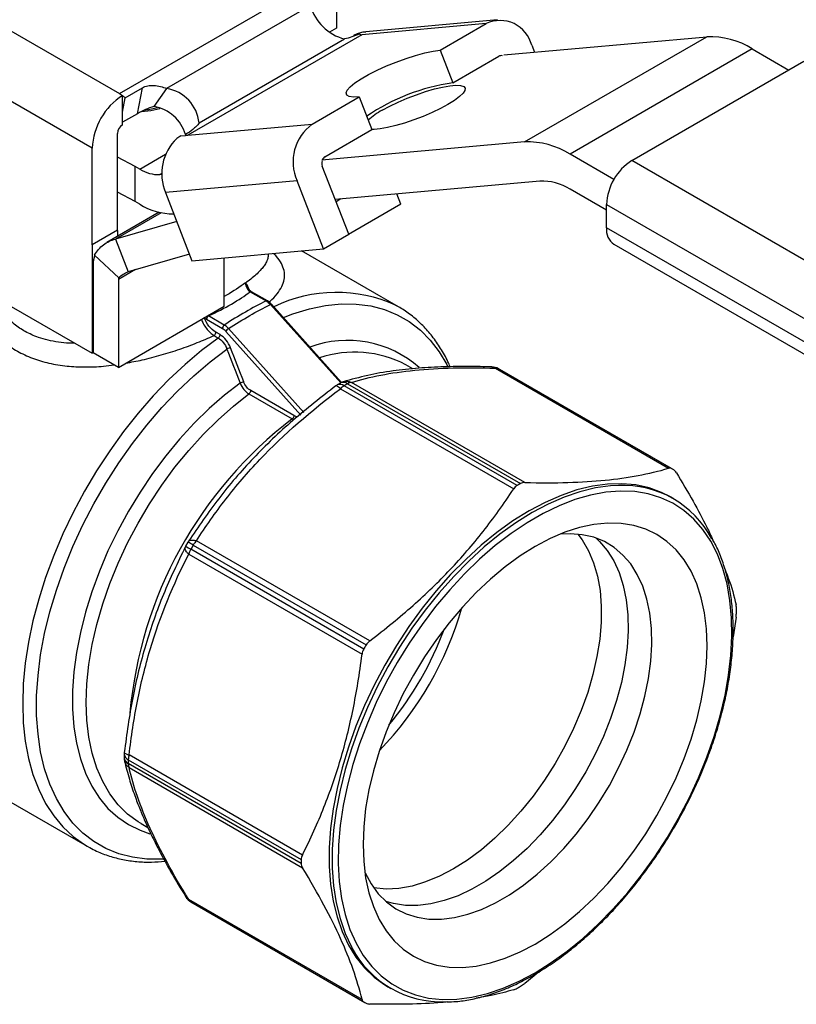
# Model space of a CAD drawing. Header units: inches. Extents: x 0.5 to 21.5, y 0.5 to 16.5.
# Tile 9 of 11: x 17.5 to 19.6, y 12.4 to 15.1. Entities that reach past the tile are written whole.
import ezdxf

# ---------------------------------------------------------------- set-up
doc = ezdxf.new("R2010")
doc.units = ezdxf.units.IN
doc.header["$LTSCALE"] = 2
doc.header["$MEASUREMENT"] = 0

msp = doc.modelspace()

# ---------------------------------------------------------------- linework, layer by layer
for p, q in [((17.2325, 15.225), (17.7249, 14.9408)), ((17.7249, 14.9408), (18.2271, 15.2306)), ((18.3221, 15.2111), (18.3221, 15.121)), ((18.2503, 15.1829), (17.855, 14.9547)), ((18.7651, 15.1433), (18.4031, 15.1109)), ((18.3221, 15.121), (18.3033, 15.1101)), ((18.7339, 15.1333), (18.3921, 15.1027)), ((18.6074, 15.0603), (18.7339, 15.1333)), ((17.6501, 14.7911), (17.149, 15.0803)), ((18.3921, 15.1027), (17.9137, 14.8265)), ((17.9444, 14.8603), (18.3441, 15.0911)), ((18.3752, 15.1012), (18.3694, 15.1007)), ((18.3694, 15.1007), (18.3701, 15.099)), ((18.7828, 15.0473), (19.3406, 15.0972)), ((18.8395, 14.8079), (19.3406, 15.0972)), ((18.6074, 15.0603), (18.6422, 14.9706)), ((18.8591, 15.0739), (18.8665, 15.0548)), ((19.4659, 15.0636), (18.9648, 14.7744)), ((19.4659, 15.0636), (19.5661, 15.0058)), ((18.6422, 14.9706), (18.7687, 15.0436)), ((19.1346, 14.7567), (19.6078, 15.0299)), ((17.7412, 14.9295), (17.7883, 14.9568)), ((17.7748, 14.8857), (17.7883, 14.9568)), ((17.855, 14.9547), (17.8202, 14.9052)), ((17.7249, 14.9408), (17.7336, 14.9357)), ((17.7336, 14.9352), (17.7336, 14.9357)), ((17.7336, 14.8901), (17.7336, 14.9352)), ((17.7336, 14.8901), (17.7412, 14.9295)), ((18.2554, 14.8571), (18.3847, 14.9317)), ((18.3847, 14.9317), (18.4195, 14.842)), ((17.7858, 14.8917), (17.8113, 14.8941)), ((17.8113, 14.8941), (17.8364, 14.8995)), ((17.7336, 14.8554), (17.7336, 14.8901)), ((17.7748, 14.8857), (17.7336, 14.862)), ((17.9137, 14.8265), (18.2554, 14.8571)), ((18.2902, 14.7674), (18.4195, 14.842)), ((17.7197, 14.565), (17.7197, 14.8312)), ((17.8936, 14.8247), (17.9067, 14.8259)), ((17.9067, 14.8283), (17.9067, 14.8259)), ((17.9067, 14.8259), (17.9137, 14.8265)), ((17.6501, 14.5248), (17.6501, 14.7911)), ((18.8395, 14.8079), (18.2817, 14.7581)), ((17.7688, 14.7402), (17.7197, 14.7665)), ((17.781, 14.7332), (17.852, 14.7741)), ((19.0854, 14.7048), (18.9648, 14.7744)), ((20.443, 14.0014), (19.1346, 14.7567)), ((17.7688, 14.6438), (17.7688, 14.7402)), ((17.781, 14.7332), (17.7688, 14.7402)), ((18.356, 14.554), (18.2832, 14.7414)), ((17.8422, 14.7214), (17.8367, 14.7183)), ((17.8422, 14.7188), (17.8367, 14.7183)), ((18.2136, 14.7012), (17.852, 14.6689)), ((18.2864, 14.5138), (18.2136, 14.7012)), ((18.8812, 14.7003), (18.3187, 14.65)), ((19.065, 14.6201), (18.9648, 14.6779)), ((17.7688, 14.6438), (17.7197, 14.6701)), ((17.852, 14.6689), (17.9247, 14.4815)), ((18.3345, 14.6514), (18.3212, 14.6437)), ((18.4991, 14.6367), (18.4881, 14.6651)), ((17.781, 14.6367), (17.7688, 14.6438)), ((18.4991, 14.6367), (18.3554, 14.5537)), ((19.065, 14.6362), (20.3734, 13.8808)), ((19.065, 14.5719), (19.065, 14.6362)), ((17.8344, 14.6145), (17.6903, 14.5313)), ((17.8402, 14.6132), (17.7145, 14.5406)), ((17.8829, 14.5891), (17.7145, 14.5406)), ((20.3734, 13.8165), (19.065, 14.5719)), ((17.7197, 14.565), (17.6501, 14.5248)), ((17.7145, 14.5406), (17.7493, 14.4509)), ((17.7194, 14.5648), (17.7194, 14.5481)), ((18.2864, 14.5138), (18.356, 14.554)), ((17.6501, 14.5248), (17.6498, 14.5251)), ((17.6498, 14.5251), (17.6498, 14.2273)), ((17.9247, 14.4815), (18.2864, 14.5138)), ((19.0854, 14.5268), (20.3938, 13.7715)), ((17.7233, 14.4342), (17.657, 14.4966)), ((17.9177, 14.4995), (17.7493, 14.4509)), ((18.0134, 14.356), (18.0134, 14.4894)), ((18.1347, 14.5001), (18.1347, 14.5003)), ((18.4927, 14.3547), (18.2263, 14.5085)), ((17.6531, 14.4699), (17.6531, 14.2284)), ((17.7697, 14.4568), (17.7227, 14.4297)), ((17.7227, 14.4297), (17.7227, 14.1882)), ((18.0194, 14.3865), (18.0134, 14.3834)), ((18.0849, 14.3961), (18.1287, 14.3708)), ((18.1321, 14.371), (18.0883, 14.3962)), ((17.4274, 14.3557), (17.6498, 14.2273)), ((17.7227, 14.1882), (18.0134, 14.356)), ((18.1404, 14.3611), (18.3337, 14.1454)), ((18.3361, 14.1466), (18.1434, 14.3616)), ((18.4927, 14.3547), (18.4859, 14.3584)), ((18.0135, 14.3044), (17.9697, 14.3296)), ((17.9647, 14.3203), (18.0085, 14.295)), ((17.9853, 14.2756), (17.997, 14.2689)), ((18.0019, 14.2781), (17.9902, 14.2849)), ((18.0178, 14.2872), (18.2242, 14.057)), ((18.2319, 14.064), (18.0253, 14.2946)), ((17.6531, 14.2292), (17.6498, 14.2273)), ((17.7227, 14.1882), (17.6531, 14.2284)), ((18.5322, 14.1841), (18.5131, 14.1951)), ((18.7592, 14.1859), (19.2358, 13.9108)), ((19.2436, 13.9098), (18.7681, 14.1843)), ((19.2468, 13.9079), (18.7713, 14.1824)), ((18.3331, 14.1451), (18.3238, 14.1397)), ((18.819, 13.8633), (18.3435, 14.1378)), ((18.3528, 14.1432), (18.8283, 13.8687)), ((18.8398, 13.8716), (18.3632, 14.1468)), ((18.0815, 14.115), (18.2003, 14.0464)), ((18.2051, 14.0556), (18.0863, 14.1242)), ((18.333, 14.1293), (18.8097, 13.8542)), ((18.2003, 14.0464), (18.2049, 14.0443)), ((19.2489, 13.8272), (19.2405, 13.832)), ((17.9137, 13.7077), (17.9073, 13.6965)), ((17.9149, 13.7089), (17.9157, 13.7099)), ((17.9282, 13.6994), (18.4037, 13.4249)), ((18.4137, 13.4362), (17.9371, 13.7114)), ((17.9063, 13.6936), (17.9068, 13.6948)), ((17.9157, 13.6744), (18.3924, 13.3992)), ((18.3971, 13.4135), (17.9216, 13.688)), ((19.4212, 13.5011), (19.413, 13.4476)), ((17.1295, 13.1641), (17.6364, 12.8715)), ((17.7381, 13.1253), (17.7381, 13.1145)), ((17.7496, 13.1092), (18.2251, 12.8347)), ((18.2284, 12.8473), (17.7517, 13.1225)), ((18.2251, 12.824), (17.7496, 13.0985)), ((17.7517, 13.0876), (18.2284, 12.8125)), ((17.7848, 12.9336), (17.7831, 12.9346)), ((17.7848, 12.9336), (17.8035, 12.9227)), ((17.6364, 12.8715), (17.6432, 12.8677)), ((18.3924, 12.4499), (17.9157, 12.7251)), ((17.9216, 12.7182), (18.3971, 12.4437)), ((17.9249, 12.7163), (18.4004, 12.4418)), ((18.8816, 12.528), (18.8398, 12.4942)), ((18.463, 12.4852), (18.4714, 12.4804))]:
    msp.add_line(p, q)
at = {"flags": 128}
for points in [[(18.3847, 14.9317), (18.3688, 14.9312), (18.3574, 14.9329), (18.3506, 14.9368), (18.3488, 14.9427), (18.352, 14.9503), (18.3601, 14.9596), (18.3728, 14.9701), (18.3897, 14.9814), (18.4103, 14.9933), (18.4337, 15.0053), (18.4593, 15.0169), (18.4862, 15.0278), (18.5134, 15.0377), (18.5399, 15.0461), (18.565, 15.0528), (18.5878, 15.0576), (18.6074, 15.0603)], [(18.4479, 14.8952), (18.4686, 14.9064), (18.4917, 14.9175), (18.5164, 14.9281), (18.5419, 14.9379), (18.5672, 14.9465), (18.5915, 14.9536), (18.614, 14.959), (18.6339, 14.9625), (18.6506, 14.964), (18.6635, 14.9634), (18.6721, 14.9608), (18.6761, 14.9562), (18.6755, 14.9498), (18.6702, 14.9418), (18.6604, 14.9325), (18.6464, 14.9223), (18.6287, 14.9113), (18.608, 14.9001), (18.5849, 14.889), (18.5602, 14.8784), (18.5348, 14.8686), (18.5095, 14.86), (18.4852, 14.8529), (18.4627, 14.8475), (18.4427, 14.844), (18.426, 14.8425), (18.4193, 14.8425)], [(18.176, 14.3252), (18.2025, 14.3352), (18.2478, 14.349), (18.2921, 14.358), (18.3351, 14.3624), (18.3767, 14.3621), (18.4164, 14.3571), (18.4541, 14.3473), (18.4895, 14.3329), (18.5225, 14.314), (18.5528, 14.2907), (18.5802, 14.263), (18.6045, 14.2313), (18.6257, 14.1957), (18.6279, 14.1913)], [(17.997, 14.2689), (17.951, 14.2343), (17.9057, 14.1961), (17.8614, 14.1544), (17.8182, 14.1096), (17.7765, 14.0618), (17.7365, 14.0114), (17.6984, 13.9586), (17.6625, 13.9038), (17.629, 13.8473), (17.598, 13.7894), (17.5698, 13.7304), (17.5444, 13.6708), (17.5222, 13.6108), (17.5031, 13.5509), (17.4874, 13.4913), (17.475, 13.4324), (17.4662, 13.3746), (17.4608, 13.3182), (17.4591, 13.2635), (17.4608, 13.2109), (17.4662, 13.1607), (17.475, 13.1131), (17.4874, 13.0685), (17.5031, 13.0271), (17.5222, 12.9891), (17.5444, 12.9548), (17.5698, 12.9244), (17.598, 12.8981), (17.629, 12.8759), (17.6364, 12.8715)], [(18.067, 14.1483), (18.0625, 14.16), (18.058, 14.1717), (18.0535, 14.1834), (18.0489, 14.1951), (18.0444, 14.2069), (18.0399, 14.2186), (18.0354, 14.2303), (18.0308, 14.242)], [(17.8472, 12.8361), (17.8422, 12.8358), (17.8007, 12.8362), (17.7609, 12.8412), (17.7232, 12.851), (17.6878, 12.8653), (17.6548, 12.8843), (17.6246, 12.9076), (17.5972, 12.9352), (17.5728, 12.967), (17.5516, 13.0026), (17.5338, 13.0419), (17.5194, 13.0847), (17.5085, 13.1307), (17.5012, 13.1796), (17.4975, 13.231), (17.4975, 13.2848), (17.5012, 13.3405), (17.5085, 13.3977), (17.5194, 13.4563), (17.5338, 13.5157), (17.5516, 13.5756), (17.5728, 13.6357), (17.5972, 13.6956), (17.6246, 13.7548), (17.6548, 13.8131), (17.6878, 13.8701), (17.7232, 13.9254), (17.7609, 13.9787), (17.8007, 14.0296), (17.8422, 14.0779), (17.8852, 14.1231), (17.9295, 14.1652), (17.9748, 14.2038), (18.0208, 14.2386)], [(18.0208, 14.2386), (18.0253, 14.2269), (18.0298, 14.2151), (18.0344, 14.2034), (18.0389, 14.1917), (18.0434, 14.18), (18.0479, 14.1683), (18.0525, 14.1566), (18.057, 14.1448)], [(18.057, 14.1448), (18.014, 14.1115), (17.9718, 14.0746), (17.9307, 14.0343), (17.8908, 13.991), (17.8526, 13.9448), (17.8162, 13.8961), (17.7819, 13.8453), (17.7499, 13.7926), (17.7204, 13.7385), (17.6937, 13.6833), (17.67, 13.6274), (17.6493, 13.5712), (17.6318, 13.515), (17.6177, 13.4593), (17.6071, 13.4043), (17.5999, 13.3506), (17.5963, 13.2983), (17.5963, 13.248), (17.5999, 13.1999), (17.6071, 13.1544), (17.6177, 13.1118), (17.6318, 13.0723), (17.6493, 13.0363), (17.67, 13.0039), (17.6937, 12.9755), (17.7204, 12.9511), (17.7499, 12.931), (17.7819, 12.9153), (17.8092, 12.9059)], [(17.7831, 12.9346), (17.7764, 12.9387), (17.7476, 12.9599), (17.7218, 12.9855), (17.699, 13.0153), (17.6794, 13.049), (17.6632, 13.0863), (17.6504, 13.1271), (17.6413, 13.1711), (17.6358, 13.2178), (17.6339, 13.267), (17.6358, 13.3184), (17.6413, 13.3715), (17.6504, 13.426), (17.6632, 13.4815), (17.6794, 13.5376), (17.699, 13.5939), (17.7218, 13.65), (17.7476, 13.7054), (17.7764, 13.7599), (17.8078, 13.8129), (17.8416, 13.8642), (17.8777, 13.9133), (17.9157, 13.9599), (17.9553, 14.0037), (17.9964, 14.0443), (18.0385, 14.0815), (18.0815, 14.115)], [(19.2405, 13.832), (19.2164, 13.8443), (19.1821, 13.8569), (19.1456, 13.8649), (19.1073, 13.8683), (19.0673, 13.8671), (19.0259, 13.8614), (18.9833, 13.851), (18.94, 13.8362), (18.896, 13.817), (18.8518, 13.7935), (18.8075, 13.7659), (18.7636, 13.7344), (18.7202, 13.6991), (18.6776, 13.6603), (18.6362, 13.6183), (18.5962, 13.5733), (18.5579, 13.5256), (18.5215, 13.4755), (18.4872, 13.4234), (18.4552, 13.3695), (18.4259, 13.3143), (18.3993, 13.2581), (18.3756, 13.2012), (18.355, 13.144), (18.3377, 13.087), (18.3236, 13.0304), (18.3131, 12.9746), (18.306, 12.9201), (18.3024, 12.867), (18.3024, 12.8159), (18.306, 12.767), (18.3131, 12.7206), (18.3236, 12.6771), (18.3377, 12.6367), (18.355, 12.5997), (18.3756, 12.5663), (18.3993, 12.5367), (18.4259, 12.5112), (18.4552, 12.4899), (18.463, 12.4852)], [(19.0975, 13.8635), (19.0756, 13.8623), (19.0342, 13.8565), (18.9917, 13.8462), (18.9483, 13.8314), (18.9044, 13.8122), (18.8601, 13.7887), (18.8159, 13.7611), (18.7719, 13.7296), (18.7285, 13.6943), (18.686, 13.6555), (18.6446, 13.6135), (18.6046, 13.5685), (18.5663, 13.5208), (18.5298, 13.4707), (18.4955, 13.4185), (18.4636, 13.3647), (18.4342, 13.3095), (18.4076, 13.2532), (18.384, 13.1964), (18.3634, 13.1392), (18.346, 13.0822), (18.332, 13.0256), (18.3214, 12.9698), (18.3143, 12.9152), (18.3107, 12.8622), (18.3107, 12.8111), (18.3143, 12.7622), (18.3214, 12.7158), (18.332, 12.6723), (18.346, 12.6319), (18.3634, 12.5949), (18.3648, 12.5923)], [(18.8685, 12.5237), (18.9126, 12.5513), (18.9564, 12.5828), (18.9997, 12.6181), (19.0421, 12.6569), (19.0833, 12.6991), (19.1231, 12.7442), (19.1612, 12.792), (19.1974, 12.8421), (19.2313, 12.8943), (19.2629, 12.9483), (19.2918, 13.0035), (19.3179, 13.0597), (19.341, 13.1165), (19.361, 13.1736), (19.3777, 13.2304), (19.391, 13.2867), (19.4008, 13.3421), (19.4071, 13.3963), (19.4098, 13.4487), (19.4089, 13.4992), (19.4044, 13.5474), (19.3964, 13.5928), (19.3848, 13.6354), (19.3698, 13.6747), (19.3514, 13.7105), (19.3298, 13.7426), (19.3052, 13.7707), (19.2777, 13.7947), (19.2474, 13.8143), (19.2146, 13.8296), (19.1795, 13.8403), (19.1424, 13.8465), (19.1034, 13.8479), (19.0628, 13.8448), (19.021, 13.837), (18.9782, 13.8246), (18.9346, 13.8077), (18.8905, 13.7865), (18.8464, 13.761), (18.8024, 13.7314), (18.7588, 13.6979), (18.7159, 13.6608), (18.6741, 13.6203), (18.6335, 13.5767), (18.5945, 13.5302), (18.5574, 13.4812), (18.5223, 13.4299), (18.4895, 13.3768), (18.4592, 13.3222), (18.4317, 13.2664), (18.4071, 13.2099), (18.3855, 13.1529), (18.3672, 13.0959), (18.3521, 13.0393), (18.3406, 12.9834), (18.3325, 12.9286), (18.328, 12.8752), (18.3271, 12.8237), (18.3298, 12.7743), (18.3361, 12.7275), (18.3459, 12.6834), (18.3592, 12.6425), (18.3759, 12.6049), (18.3959, 12.5709), (18.419, 12.5408), (18.4451, 12.5147), (18.4741, 12.4929), (18.5056, 12.4754), (18.5396, 12.4624), (18.5757, 12.454), (18.6138, 12.4502), (18.6536, 12.451), (18.6948, 12.4565), (18.7372, 12.4666), (18.7805, 12.4812), (18.8243, 12.5003), (18.8685, 12.5237)], [(18.8685, 12.6025), (18.9097, 12.6284), (18.9506, 12.6582), (18.991, 12.6918), (19.0303, 12.7289), (19.0685, 12.7691), (19.1051, 12.8123), (19.1399, 12.858), (19.1727, 12.9059), (19.2031, 12.9557), (19.231, 13.007), (19.2561, 13.0593), (19.2783, 13.1123), (19.2974, 13.1656), (19.3132, 13.2188), (19.3256, 13.2714), (19.3345, 13.3231), (19.3399, 13.3735), (19.3417, 13.4222), (19.3399, 13.4688), (19.3345, 13.5129), (19.3256, 13.5543), (19.3132, 13.5926), (19.2974, 13.6275), (19.2783, 13.6588), (19.2561, 13.6862), (19.231, 13.7095), (19.2031, 13.7286), (19.1727, 13.7432), (19.1399, 13.7533), (19.1051, 13.7589), (19.0685, 13.7597), (19.0303, 13.756), (18.991, 13.7476), (18.9506, 13.7346), (18.9097, 13.7172), (18.8685, 13.6955), (18.8272, 13.6696), (18.7863, 13.6397), (18.746, 13.6061), (18.7066, 13.5691), (18.6685, 13.5288), (18.6318, 13.4857), (18.597, 13.4399), (18.5643, 13.392), (18.5338, 13.3422), (18.5059, 13.291), (18.4808, 13.2386), (18.4586, 13.1856), (18.4395, 13.1323), (18.4237, 13.0792), (18.4113, 13.0265), (18.4024, 12.9748), (18.397, 12.9244), (18.3952, 12.8758), (18.397, 12.8292), (18.4024, 12.785), (18.4113, 12.7436), (18.4237, 12.7053), (18.4395, 12.6704), (18.4586, 12.6391), (18.4808, 12.6117), (18.5059, 12.5884), (18.5338, 12.5693), (18.5643, 12.5547), (18.597, 12.5446), (18.6318, 12.5391), (18.6685, 12.5382), (18.7066, 12.542), (18.746, 12.5504), (18.7863, 12.5633), (18.8272, 12.5807), (18.8685, 12.6025)], [(18.4003, 12.7987), (18.4006, 12.7981), (18.4172, 12.7676), (18.4369, 12.7408), (18.4597, 12.7182), (18.4853, 12.6997), (18.5134, 12.6857), (18.5439, 12.6761), (18.5765, 12.6712), (18.6108, 12.6709), (18.6466, 12.6753), (18.6836, 12.6843), (18.7214, 12.6979), (18.7598, 12.7158), (18.7983, 12.7381), (18.8366, 12.7644), (18.8744, 12.7945), (18.9114, 12.8282), (18.9472, 12.8651), (18.9815, 12.905), (19.0141, 12.9475), (19.0446, 12.9923), (19.0727, 13.0388), (19.0983, 13.0868), (19.1211, 13.1358), (19.1409, 13.1854), (19.1574, 13.2351), (19.1707, 13.2844), (19.1805, 13.3331), (19.1868, 13.3806), (19.1895, 13.4265), (19.1886, 13.4704), (19.1841, 13.5119), (19.1761, 13.5508), (19.1645, 13.5865), (19.1496, 13.6188), (19.1314, 13.6475), (19.1101, 13.6722), (19.0859, 13.6928), (19.059, 13.7091), (19.0296, 13.7209), (18.9981, 13.7281), (18.9646, 13.7307), (18.9377, 13.7295)], [(18.986, 13.7296), (18.998, 13.7136), (19.0154, 13.6839), (19.0294, 13.6506), (19.04, 13.6139), (19.047, 13.5742), (19.0504, 13.5318), (19.0501, 13.4872), (19.0462, 13.4407), (19.0387, 13.3927), (19.0277, 13.3437), (19.0132, 13.2941), (18.9953, 13.2444), (18.9744, 13.195), (18.9504, 13.1463), (18.9237, 13.0988), (18.8945, 13.0529), (18.8631, 13.0091), (18.8296, 12.9676), (18.7946, 12.929), (18.7581, 12.8935), (18.7207, 12.8615), (18.6825, 12.8332), (18.644, 12.8089), (18.6056, 12.7888), (18.5674, 12.7731), (18.53, 12.762), (18.4936, 12.7555), (18.4585, 12.7537), (18.4251, 12.7567), (18.4244, 12.7568)], [(19.0351, 13.7191), (19.0452, 13.7097), (19.0664, 13.685), (19.0846, 13.6563), (19.0996, 13.624), (19.1111, 13.5882), (19.1192, 13.5494), (19.1237, 13.5079), (19.1246, 13.464), (19.1219, 13.4181), (19.1156, 13.3706), (19.1058, 13.3219), (19.0925, 13.2725), (19.0759, 13.2228), (19.0562, 13.1733), (19.0334, 13.1243), (19.0078, 13.0763), (18.9797, 13.0298), (18.9492, 12.985), (18.9166, 12.9425), (18.8823, 12.9026), (18.8465, 12.8656), (18.8095, 12.832), (18.7717, 12.8018), (18.7333, 12.7755), (18.6948, 12.7533), (18.6565, 12.7354), (18.6187, 12.7218), (18.5817, 12.7128), (18.5459, 12.7084), (18.5116, 12.7087), (18.479, 12.7136), (18.458, 12.7196)]]:
    msp.add_lwpolyline(points, dxfattribs=at)
for centre, radius, start, end in [((18.3784, 15.22), 0.1334, 196.1599, 255.114), ((18.7721, 15.0522), 0.0897, 14.0017, 115.2508), ((18.3917, 15.1155), 0.0128, 234.0747, 271.7109), ((19.3495, 14.88), 0.2174, 57.6507, 92.3578), ((18.775, 15.0328), 0.0125, 74.0493, 120.3833), ((17.8384, 14.8496), 0.1065, 5.7797, 81.0358), ((18.7228, 14.4114), 0.565, 98.2081, 124.2032), ((17.8315, 14.7828), 0.1815, 122.6055, 177.3945), ((17.6552, 14.823), 0.1369, 51.0886, 55.0289), ((17.802, 14.7971), 0.1096, 16.5844, 80.4059), ((18.5371, 14.7291), 0.1885, 118.2504, 132.6407), ((17.7499, 14.8299), 0.0303, 122.6055, 177.3945), ((18.3308, 14.7533), 0.1282, 126.0232, 203.9762), ((17.9738, 14.7209), 0.1324, 133.078, 203.1171), ((17.9132, 14.8385), 0.0121, 237.7706, 272.3781), ((18.8484, 14.5907), 0.2174, 57.6507, 92.3578), ((18.3061, 14.7502), 0.0245, 165.7281, 201.0955), ((18.2992, 14.7528), 0.0171, 121.7759, 158.9977), ((19.2161, 14.6293), 0.1513, 122.6055, 177.3945), ((17.8327, 14.8148), 0.0966, 237.6507, 272.3578), ((18.8872, 14.5555), 0.1449, 57.6507, 92.3578), ((17.8723, 14.7815), 0.1712, 237.764, 270.8046), ((19.1118, 14.5659), 0.0472, 172.7442, 235.9436), ((17.7403, 14.471), 0.0872, 162.89, 180.711), ((17.7372, 14.4299), 0.0145, 162.89, 180.711), ((18.0802, 14.417), 0.00875, 158.9238, 164.1391), ((18.322, 14.0022), 0.3922, 65.297, 116.0502), ((18.3526, 13.9661), 0.2963, 48.351, 110.4643), ((18.3727, 13.9309), 0.2992, 62.0193, 108.9082), ((18.7485, 14.1501), 0.0394, 60.7668, 88.2762), ((18.761, 14.1711), 0.0149, 61.773, 96.9524), ((18.6302, 13.938), 0.2822, 60.0027, 60.7668), ((18.3437, 14.1058), 0.0394, 120.382, 126.6758), ((18.3319, 14.1217), 0.0198, 54.4202, 114.3158), ((18.3683, 14.0965), 0.0482, 121.0453, 137.0843), ((18.3526, 14.1109), 0.0394, 107.1841, 119.6097), ((18.3412, 14.1269), 0.02, 54.6432, 114.0078), ((18.7471, 13.4495), 0.7979, 119.6112, 120.3835), ((18.3665, 14.1202), 0.0268, 97.0435, 120.8119), ((18.894, 13.1359), 1.1446, 127.3015, 174.9164), ((19.1057, 13.6635), 0.2822, 59.2225, 60.7668), ((19.2226, 13.175), 0.7979, 119.6112, 120.3835), ((19.1101, 13.5869), 0.2769, 27.8965, 92.6057), ((17.9477, 13.6878), 0.0394, 147.2623, 149.7426), ((17.721, 13.3507), 0.4057, 59.2782, 61.6282), ((19.1945, 12.9607), 1.466, 149.7426, 150.2574), ((17.9845, 13.6668), 0.065, 136.7561, 149.8762), ((17.9415, 13.6769), 0.0394, 150.2574, 152.7317), ((18.1243, 14.0494), 0.4144, 238.4111, 240.712), ((17.978, 13.6556), 0.065, 150.1239, 163.2434), ((17.77, 13.7831), 0.9327, 315.9451, 344.0603), ((18.624, 13.5204), 0.7981, 359.6139, 0.3861), ((17.7595, 13.7891), 0.9171, 320.3931, 339.6123), ((19.67, 12.6862), 1.466, 149.7426, 150.2574), ((17.7775, 13.125), 0.0394, 173.2926, 179.6154), ((17.7568, 13.1265), 0.0187, 183.729, 247.5449), ((17.7775, 13.1148), 0.0394, 180.3876, 192.8604), ((17.7579, 13.1166), 0.02, 186.0459, 245.3603), ((17.7978, 13.1083), 0.0482, 162.9154, 178.9523), ((18.5477, 13.1038), 0.7981, 179.6139, 180.3861), ((17.7764, 13.0981), 0.0268, 179.1856, 202.9497), ((19.0232, 12.8293), 0.7981, 179.6139, 180.3861), ((17.9415, 12.7522), 0.0394, 211.6996, 239.2225), ((17.9295, 12.7309), 0.0149, 203.04, 238.2154), ((18.066, 12.9607), 0.2822, 239.2225, 240.0027), ((18.6101, 12.7207), 0.2769, 207.6321, 272.4041), ((18.4247, 13.1747), 0.7979, 299.6112, 300.3835), ((18.5415, 12.6862), 0.2822, 239.2225, 240.7668)]:
    msp.add_arc(centre, radius, start, end)
for centre, major_axis, ratio, start_param, end_param in [((17.8611, 14.4049), (0.2743, 0.1026), 0.282432, 5.477604, 5.493777), ((17.9626, 14.3389), (-0.0136, 0.0198), 0.504183, 1.930851, 2.327137), ((18.0101, 14.2768), (-0.0151, 0.0195), 0.513635, 4.855461, 5.387835)]:
    msp.add_ellipse(centre, major_axis=major_axis, ratio=ratio, start_param=start_param, end_param=end_param)
for points, knots in [([(18.4031, 15.1101), (18.4002, 15.1101), (18.3932, 15.11), (18.3818, 15.1064), (18.3736, 15.1026), (18.3694, 15.1007)], [0, 0, 0, 0, 0.256499, 0.624813, 1, 1, 1, 1]), ([(18.3843, 15.1051), (18.378, 15.1021), (18.3715, 15.0993), (18.3581, 15.0945), (18.3512, 15.0924), (18.3441, 15.0911)], [0, 0, 0, 0, 0.5, 0.5, 1, 1, 1, 1]), ([(17.7883, 14.9568), (17.7926, 14.9593), (17.7977, 14.9611), (17.8087, 14.9633), (17.8144, 14.9637), (17.8321, 14.9629), (17.844, 14.9597), (17.855, 14.9547)], [0, 0, 0, 0, 0.25, 0.25, 0.5, 0.5, 1, 1, 1, 1]), ([(17.8202, 14.9052), (17.812, 14.9032), (17.8041, 14.9002), (17.789, 14.8935), (17.7817, 14.8897), (17.7748, 14.8857)], [0, 0, 0, 0, 0.5, 0.5, 1, 1, 1, 1]), ([(17.83, 14.9017), (17.8188, 14.899), (17.8064, 14.8959), (17.7941, 14.895), (17.7928, 14.895)], [0, 0, 0, 0, 0.897257, 1, 1, 1, 1]), ([(17.9444, 14.8603), (17.942, 14.8568), (17.9393, 14.8537), (17.9336, 14.8479), (17.9306, 14.8452), (17.921, 14.8375), (17.9141, 14.8328), (17.9067, 14.8283)], [0, 0, 0, 0, 0.25, 0.25, 0.5, 0.5, 1, 1, 1, 1]), ([(17.8936, 14.8247), (17.8918, 14.8237), (17.8901, 14.8226), (17.8867, 14.8202), (17.885, 14.8189), (17.8834, 14.8176)], [0, 0, 0, 0, 0.01941287, 0.01941287, 0.03883985, 0.03883985, 0.03883985, 0.03883985]), ([(17.657, 14.4966), (17.6633, 14.5081), (17.6715, 14.5178), (17.6911, 14.5328), (17.7023, 14.5379), (17.7145, 14.5406)], [0, 0, 0, 0, 0.1171489, 0.1171489, 0.2342978, 0.2342978, 0.2342978, 0.2342978]), ([(18.134, 14.5001), (18.1341, 14.4968), (18.1342, 14.4897), (18.13, 14.4789), (18.1237, 14.4681), (18.1152, 14.4573), (18.1043, 14.446), (18.0908, 14.4342), (18.0801, 14.4261), (18.0749, 14.4222)], [0, 0, 0, 0, 0.138261, 0.2979, 0.441663, 0.569601, 0.719865, 0.863273, 1, 1, 1, 1]), ([(18.1362, 14.3675), (18.139, 14.3698), (18.1501, 14.3793), (18.1631, 14.3953), (18.175, 14.4153), (18.1801, 14.4348), (18.1791, 14.4542), (18.1712, 14.4737), (18.1612, 14.4893), (18.1516, 14.4988), (18.1489, 14.5015)], [0, 0, 0, 0, 0.048621, 0.195272, 0.34136, 0.488711, 0.637569, 0.787218, 0.939358, 1, 1, 1, 1]), ([(17.7493, 14.4509), (17.7445, 14.4489), (17.74, 14.4465), (17.7312, 14.4408), (17.7271, 14.4377), (17.7233, 14.4342)], [0, 0, 0, 0, 0.03999809, 0.03999809, 0.07999618, 0.07999618, 0.07999618, 0.07999618]), ([(17.6025, 14.2546), (17.5975, 14.2546), (17.5821, 14.2546), (17.5573, 14.2571), (17.5287, 14.2624), (17.4979, 14.2715), (17.466, 14.2856), (17.4343, 14.3067), (17.4066, 14.3332), (17.3866, 14.3603), (17.3725, 14.3863), (17.3642, 14.4051), (17.3606, 14.4174), (17.3595, 14.4214)], [0, 0, 0, 0, 0.042472, 0.131663, 0.218511, 0.30319, 0.426497, 0.54604, 0.668621, 0.798097, 0.874478, 0.958922, 1, 1, 1, 1]), ([(18.0715, 14.4204), (18.0715, 14.4181), (18.0725, 14.4128), (18.0771, 14.4033), (18.082, 14.398), (18.0849, 14.3961)], [0, 0, 0, 0, 0.031049, 0.0620979, 0.1086713, 0.1086713, 0.1086713, 0.1086713]), ([(18.0715, 14.4204), (18.0715, 14.4203), (18.0715, 14.4203), (18.0716, 14.42), (18.0717, 14.4197), (18.0718, 14.4194)], [-0.000498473, -0.000498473, -0.000498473, -0.000498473, 0, 0, 0.003148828, 0.003148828, 0.003148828, 0.003148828]), ([(18.0718, 14.4194), (18.0725, 14.4176), (18.0738, 14.4141), (18.0762, 14.4098), (18.0777, 14.4073), (18.0779, 14.4069)], [0, 0, 0, 0, 0.4709559, 0.8986569, 1, 1, 1, 1]), ([(18.0826, 14.4), (18.0808, 14.405), (18.0783, 14.4116), (18.0748, 14.4175), (18.0731, 14.4194), (18.072, 14.4201)], [0, 0, 0, 0, 0.03614038, 0.05162912, 0.07228077, 0.07228077, 0.07228077, 0.07228077]), ([(18.0884, 14.3962), (18.0864, 14.3976), (18.0833, 14.3998), (18.0797, 14.4041), (18.0777, 14.4071), (18.0767, 14.409), (18.0764, 14.4096)], [0, 0, 0, 0, 0.445696, 0.669975, 0.893695, 1, 1, 1, 1]), ([(17.313, 14.4), (17.3175, 14.3862), (17.3265, 14.3588), (17.3477, 14.3209), (17.3743, 14.2869), (17.4064, 14.2571), (17.4435, 14.232), (17.4852, 14.2124), (17.5311, 14.1988), (17.5799, 14.191), (17.6304, 14.1886), (17.6739, 14.19), (17.701, 14.1938), (17.7107, 14.1951)], [0, 0, 0, 0, 0.0972093, 0.1919454, 0.2856306, 0.3797354, 0.4750272, 0.5694239, 0.6645994, 0.7621875, 0.8555868, 0.94817, 1, 1, 1, 1]), ([(18.0849, 14.3961), (18.0856, 14.3964), (18.0869, 14.3968), (18.0878, 14.3964), (18.0883, 14.3962)], [0, 0, 0, 0, 0.53257, 1, 1, 1, 1]), ([(18.1287, 14.3708), (18.1294, 14.3711), (18.1307, 14.3716), (18.1317, 14.3711), (18.1322, 14.3709)], [0, 0, 0, 0, 0.519396, 1, 1, 1, 1]), ([(18.1433, 14.3616), (18.1416, 14.3635), (18.138, 14.3672), (18.1341, 14.3697), (18.1322, 14.3709)], [0, 0, 0, 0, 0.498428, 1, 1, 1, 1]), ([(18.1404, 14.3611), (18.141, 14.3613), (18.1422, 14.3619), (18.1432, 14.3619), (18.1433, 14.3616), (18.1433, 14.3615)], [0, 0, 0, 0, 0.443455, 0.886909, 1, 1, 1, 1]), ([(18.6349, 14.1898), (18.6329, 14.1945), (18.6254, 14.2125), (18.6091, 14.2407), (18.5861, 14.274), (18.5601, 14.3035), (18.5313, 14.329), (18.5063, 14.3474), (18.49, 14.3557), (18.485, 14.3583)], [0, 0, 0, 0, 0.061993, 0.237061, 0.410845, 0.583169, 0.754051, 0.923747, 1, 1, 1, 1]), ([(17.9697, 14.3296), (17.9684, 14.3287), (17.9671, 14.3272), (17.9652, 14.3238), (17.9647, 14.3219), (17.9647, 14.3203)], [0, 0, 0, 0, 0.5, 0.5, 1, 1, 1, 1]), ([(17.9506, 14.3198), (17.9522, 14.316), (17.9559, 14.3073), (17.9642, 14.2949), (17.9744, 14.2834), (17.9817, 14.2782), (17.9853, 14.2756)], [0, 0, 0, 0, 0.206375, 0.471584, 0.736424, 1, 1, 1, 1]), ([(18.0135, 14.3044), (18.0124, 14.3036), (18.0097, 14.3007), (18.0085, 14.2968), (18.0085, 14.295)], [0, 0, 0, 0, 0.428571, 1, 1, 1, 1]), ([(17.7428, 14.1998), (17.7577, 14.2026), (17.7902, 14.2086), (17.84, 14.2217), (17.8909, 14.2377), (17.9398, 14.2558), (17.9701, 14.269), (17.9853, 14.2756)], [0, 0, 0, 0, 0.177959, 0.389723, 0.595364, 0.797778, 1, 1, 1, 1]), ([(17.9902, 14.2849), (17.9902, 14.2833), (17.9897, 14.2814), (17.9879, 14.2781), (17.9866, 14.2766), (17.9853, 14.2756)], [0, 0, 0, 0, 0.5, 0.5, 1, 1, 1, 1]), ([(18.0019, 14.2781), (18.0019, 14.2768), (18.001, 14.2731), (17.9985, 14.27), (17.997, 14.2689)], [0, 0, 0, 0, 0.428571, 1, 1, 1, 1]), ([(18.0253, 14.2946), (18.0238, 14.2937), (18.0222, 14.2924), (18.0195, 14.2897), (18.0184, 14.2883), (18.0178, 14.2872)], [0, 0, 0, 0, 0.5, 0.5, 1, 1, 1, 1]), ([(18.0308, 14.242), (18.0298, 14.2419), (18.0264, 14.2412), (18.0225, 14.2395), (18.0208, 14.2386)], [0, 0, 0, 0, 0.428571, 1, 1, 1, 1]), ([(18.7497, 14.1894), (18.7284, 14.1899), (18.6833, 14.1909), (18.6159, 14.1899), (18.5456, 14.1863), (18.4747, 14.1787), (18.4049, 14.1664), (18.3628, 14.1546), (18.341, 14.1485)], [0, 0, 0, 0, 0.13129, 0.276762, 0.43639, 0.610225, 0.79832, 1, 1, 1, 1]), ([(18.3632, 14.1468), (18.3881, 14.1544), (18.4149, 14.1611), (18.4728, 14.1725), (18.5039, 14.177), (18.6039, 14.1868), (18.6791, 14.1883), (18.7592, 14.1859)], [0, 0, 0, 0, 0.25, 0.25, 0.5, 0.5, 1, 1, 1, 1]), ([(18.7592, 14.1859), (18.7571, 14.1873), (18.7541, 14.1893), (18.7508, 14.1891), (18.7497, 14.1891)], [0, 0, 0, 0, 0.672031, 1, 1, 1, 1]), ([(18.3203, 14.1374), (18.2802, 14.1062), (18.2, 14.0437), (18.0918, 13.9396), (17.9955, 13.8283), (17.9421, 13.7495), (17.9154, 13.7101)], [0, 0, 0, 0, 0.249344, 0.4995, 0.750059, 1, 1, 1, 1]), ([(18.067, 14.1483), (18.0656, 14.1481), (18.0619, 14.1472), (18.0582, 14.1455), (18.057, 14.1448)], [0, 0, 0, 0, 0.571429, 1, 1, 1, 1]), ([(18.333, 14.1293), (18.3312, 14.131), (18.3274, 14.1346), (18.3234, 14.1371), (18.321, 14.1381), (18.3206, 14.1373), (18.3205, 14.1372)], [0, 0, 0, 0, 0.304736, 0.6401382, 0.9088325, 1, 1, 1, 1]), ([(18.341, 14.1483), (18.3423, 14.1487), (18.3465, 14.1502), (18.3543, 14.15), (18.3603, 14.1478), (18.3632, 14.1468)], [0, 0, 0, 0, 0.1759867, 0.6077604, 1, 1, 1, 1]), ([(17.9371, 13.7114), (17.9619, 13.75), (17.9887, 13.7883), (18.0467, 13.8629), (18.0778, 13.8993), (18.1778, 14.0046), (18.2529, 14.0696), (18.333, 14.1293)], [0, 0, 0, 0, 0.25, 0.25, 0.5, 0.5, 1, 1, 1, 1]), ([(18.0863, 14.1242), (18.0863, 14.1226), (18.0858, 14.1208), (18.084, 14.1175), (18.0828, 14.116), (18.0815, 14.115)], [0, 0, 0, 0, 0.5, 0.5, 1, 1, 1, 1]), ([(18.2051, 14.0556), (18.2051, 14.0538), (18.204, 14.0501), (18.2014, 14.0472), (18.2003, 14.0464)], [0, 0, 0, 0, 0.571429, 1, 1, 1, 1]), ([(18.2152, 14.0526), (18.2151, 14.0526), (18.2122, 14.052), (18.2086, 14.0538), (18.2051, 14.0556)], [0, 0, 0, 0, 0.039476, 1, 1, 1, 1]), ([(18.8398, 13.8716), (18.8831, 13.8705), (18.9224, 13.8706), (18.9953, 13.8727), (19.029, 13.8748), (19.0927, 13.8811), (19.1227, 13.8853), (19.1805, 13.8961), (19.2084, 13.9027), (19.2358, 13.9108)], [0, 0, 0, 0, 0.25, 0.25, 0.5, 0.5, 0.75, 0.75, 1, 1, 1, 1]), ([(19.2571, 13.8985), (19.2728, 13.8722), (19.3032, 13.8212), (19.3364, 13.7593), (19.352, 13.725), (19.3574, 13.713)], [0, 0, 0, 0, 0.408642, 0.793934, 1, 1, 1, 1]), ([(18.4137, 13.4362), (18.457, 13.469), (18.4962, 13.5011), (18.5691, 13.5657), (18.6028, 13.5983), (18.6665, 13.6656), (18.6965, 13.7002), (18.7544, 13.7736), (18.7822, 13.8123), (18.8097, 13.8542)], [0, 0, 0, 0, 0.25, 0.25, 0.5, 0.5, 0.75, 0.75, 1, 1, 1, 1]), ([(17.9157, 13.7099), (17.916, 13.7104), (17.9172, 13.7121), (17.9216, 13.7133), (17.9284, 13.7136), (17.9342, 13.7121), (17.9371, 13.7114)], [0, 0, 0, 0, 0.110031, 0.406219, 0.699838, 1, 1, 1, 1]), ([(19.4134, 13.4664), (19.4133, 13.4749), (19.413, 13.4996), (19.4101, 13.539), (19.4036, 13.5836), (19.3938, 13.6258), (19.3807, 13.6651), (19.3685, 13.6943), (19.3596, 13.7093), (19.3573, 13.7133)], [0, 0, 0, 0, 0.089409, 0.259207, 0.429059, 0.59887, 0.768563, 0.938035, 1, 1, 1, 1]), ([(17.906, 13.6938), (17.8853, 13.651), (17.8439, 13.5654), (17.7955, 13.4265), (17.7592, 13.2808), (17.7453, 13.1799), (17.7384, 13.1295)], [0, 0, 0, 0, 0.249525, 0.499748, 0.750239, 1, 1, 1, 1]), ([(17.7517, 13.1225), (17.7576, 13.1721), (17.7651, 13.2215), (17.7842, 13.3185), (17.7959, 13.3662), (17.8374, 13.5052), (17.8736, 13.5927), (17.9157, 13.6744)], [0, 0, 0, 0, 0.25, 0.25, 0.5, 0.5, 1, 1, 1, 1]), ([(17.9157, 13.6744), (17.9137, 13.6765), (17.9095, 13.6808), (17.9062, 13.6869), (17.9051, 13.6913), (17.906, 13.6932), (17.9063, 13.6936)], [0, 0, 0, 0, 0.299366, 0.598732, 0.898097, 1, 1, 1, 1]), ([(19.3912, 13.6315), (19.3942, 13.6239), (19.4077, 13.5898), (19.4153, 13.5595), (19.4212, 13.5359)], [0, 0, 0, 0, 0.222287, 1, 1, 1, 1]), ([(18.6257, 12.4435), (18.6342, 12.4437), (18.6554, 12.4441), (18.6908, 12.4495), (18.7315, 12.4592), (18.773, 12.4731), (18.815, 12.491), (18.8572, 12.5127), (18.8995, 12.5382), (18.9415, 12.5672), (18.983, 12.5997), (19.0238, 12.6354), (19.0636, 12.6741), (19.1022, 12.7156), (19.1394, 12.7597), (19.175, 12.806), (19.2087, 12.8543), (19.2405, 12.9043), (19.27, 12.9558), (19.2972, 13.0085), (19.3218, 13.062), (19.3438, 13.116), (19.3629, 13.1703), (19.3791, 13.2244), (19.3924, 13.2782), (19.4025, 13.3312), (19.4094, 13.3832), (19.4129, 13.4283), (19.4132, 13.4555), (19.4134, 13.4664)], [0, 0, 0, 0, 0.025001, 0.062806, 0.100705, 0.138672, 0.176682, 0.214715, 0.252757, 0.290796, 0.328827, 0.366849, 0.404861, 0.442863, 0.480857, 0.518845, 0.556827, 0.594807, 0.632785, 0.670764, 0.708745, 0.74673, 0.784721, 0.822721, 0.86073, 0.898751, 0.936785, 0.974832, 1, 1, 1, 1]), ([(18.2284, 12.8473), (18.2509, 12.892), (18.2705, 12.9355), (18.3051, 13.0223), (18.3202, 13.0656), (18.3465, 13.1544), (18.3579, 13.1999), (18.3775, 13.2954), (18.3857, 13.3454), (18.3924, 13.3992)], [0, 0, 0, 0, 0.25, 0.25, 0.5, 0.5, 0.75, 0.75, 1, 1, 1, 1]), ([(17.7385, 13.1294), (17.7385, 13.1294), (17.738, 13.1287), (17.7398, 13.1272), (17.7438, 13.1249), (17.7488, 13.1234), (17.7517, 13.1225)], [0, 0, 0, 0, 0.0419241, 0.3613551, 0.6196452, 1, 1, 1, 1]), ([(17.7391, 13.1059), (17.7432, 13.0894), (17.7509, 13.0586), (17.7659, 13.0136), (17.7806, 12.9749), (17.7956, 12.9394), (17.813, 12.9016), (17.8365, 12.8551), (17.868, 12.7976), (17.894, 12.7546), (17.908, 12.7315)], [0, 0, 0, 0, 0.152682, 0.283007, 0.390797, 0.476852, 0.571662, 0.690604, 0.833552, 1, 1, 1, 1]), ([(17.7517, 13.0876), (17.7488, 13.0902), (17.744, 13.0944), (17.7402, 13.1011), (17.7396, 13.1048), (17.7394, 13.1061)], [0, 0, 0, 0, 0.491241, 0.824738, 1, 1, 1, 1]), ([(17.9157, 12.7251), (17.8947, 12.7592), (17.875, 12.7928), (17.8393, 12.8582), (17.8233, 12.89), (17.7822, 12.9812), (17.7634, 13.037), (17.7517, 13.0876)], [0, 0, 0, 0, 0.25, 0.25, 0.5, 0.5, 1, 1, 1, 1]), ([(17.6441, 12.8678), (17.6501, 12.8645), (17.6671, 12.855), (17.6973, 12.8438), (17.7343, 12.8341), (17.7731, 12.8287), (17.8119, 12.8271), (17.8381, 12.8294), (17.8504, 12.8305)], [0, 0, 0, 0, 0.100296, 0.282874, 0.46576, 0.649543, 0.834631, 1, 1, 1, 1]), ([(18.3924, 12.4499), (18.3857, 12.4777), (18.3775, 12.5051), (18.3579, 12.5607), (18.3465, 12.5888), (18.3202, 12.6471), (18.3051, 12.6773), (18.2705, 12.7415), (18.2509, 12.7755), (18.2284, 12.8125)], [0, 0, 0, 0, 0.25, 0.25, 0.5, 0.5, 0.75, 0.75, 1, 1, 1, 1]), ([(17.9083, 12.7317), (17.9088, 12.7307), (17.9103, 12.7278), (17.9136, 12.7262), (17.9157, 12.7251)], [0, 0, 0, 0, 0.330189, 1, 1, 1, 1]), ([(18.8097, 12.4768), (18.7896, 12.4712), (18.7579, 12.4623), (18.7205, 12.4562), (18.7068, 12.4539)], [0, 0, 0, 0, 0.631707, 1, 1, 1, 1]), ([(18.6268, 12.4435), (18.6217, 12.4429), (18.5887, 12.4392), (18.5185, 12.4364), (18.4494, 12.4372), (18.4137, 12.4376)], [0, 0, 0, 0, 0.081253, 0.526364, 1, 1, 1, 1])]:
    msp.add_open_spline(points, degree=3, knots=knots)
for points in [[(18.0715, 14.4204), (18.0564, 14.4092), (18.0389, 14.3978), (18.0193, 14.3865)], [(18.072, 14.4201), (18.0718, 14.4202), (18.0716, 14.4203), (18.0715, 14.4204)], [(17.9697, 14.3296), (18.0153, 14.3508), (18.0549, 14.3736), (18.0849, 14.3961)], [(18.1287, 14.3708), (18.0911, 14.3523), (18.0526, 14.3301), (18.0135, 14.3044)], [(18.0253, 14.2946), (18.0643, 14.3202), (18.1029, 14.3425), (18.1404, 14.3611)], [(18.1287, 14.3708), (18.1327, 14.3685), (18.1368, 14.3651), (18.1404, 14.3611)], [(17.9902, 14.2849), (17.9837, 14.2886), (17.9705, 14.3002), (17.9611, 14.317), (17.958, 14.3255)], [(18.0253, 14.2946), (18.0216, 14.2986), (18.0175, 14.302), (18.0135, 14.3044)], [(17.997, 14.2689), (18.0018, 14.2661), (18.0115, 14.2574), (18.0185, 14.2449), (18.0208, 14.2386)], [(18.0308, 14.242), (18.028, 14.2495), (18.0194, 14.2644), (18.0077, 14.2748), (18.0019, 14.2781)], [(18.057, 14.1448), (18.0595, 14.1387), (18.0668, 14.1264), (18.0766, 14.1178), (18.0815, 14.115)], [(18.0863, 14.1242), (18.0824, 14.1264), (18.0746, 14.1334), (18.0689, 14.1433), (18.067, 14.1483)], [(19.2436, 13.9098), (19.241, 13.9112), (19.2383, 13.9115), (19.2358, 13.9108)], [(19.2571, 13.8985), (19.2551, 13.9019), (19.2527, 13.9045), (19.2501, 13.906)], [(18.819, 13.8633), (18.8153, 13.8612), (18.8122, 13.8581), (18.8097, 13.8542)], [(18.8398, 13.8716), (18.8358, 13.8717), (18.8319, 13.8707), (18.8283, 13.8687)], [(19.4221, 13.5257), (19.4221, 13.5299), (19.4218, 13.5333), (19.4212, 13.5359)], [(19.4212, 13.5011), (19.4218, 13.5061), (19.4221, 13.5108), (19.4221, 13.515)], [(18.4137, 13.4362), (18.4097, 13.4332), (18.4063, 13.4294), (18.4037, 13.4249)], [(18.3971, 13.4135), (18.3946, 13.4091), (18.393, 13.4042), (18.3924, 13.3992)], [(18.2284, 12.8473), (18.2263, 12.8432), (18.2251, 12.8389), (18.2251, 12.8347)], [(18.2251, 12.824), (18.2251, 12.8198), (18.2263, 12.8159), (18.2284, 12.8125)], [(18.8097, 12.4768), (18.8122, 12.4775), (18.8153, 12.479), (18.819, 12.481)], [(18.8283, 12.4864), (18.8319, 12.4885), (18.8358, 12.4912), (18.8398, 12.4942)], [(18.3924, 12.4499), (18.393, 12.4474), (18.3946, 12.4452), (18.3971, 12.4437)], [(18.4037, 12.4399), (18.4063, 12.4385), (18.4097, 12.4377), (18.4137, 12.4376)]]:
    msp.add_open_spline(points, degree=3)

doc.saveas('drawing.dxf')
